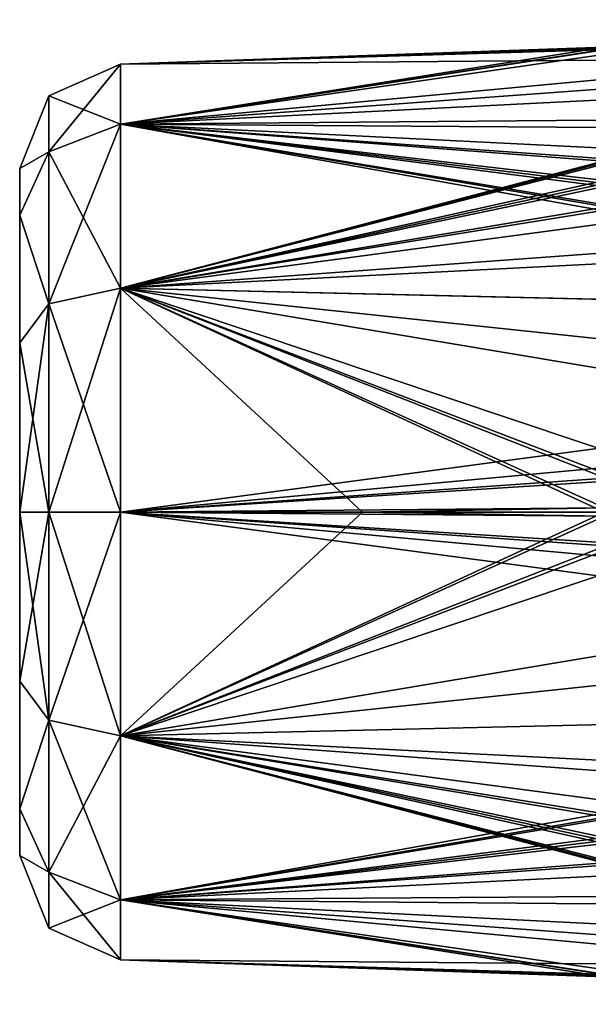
# Model space of a CAD drawing. Header units: millimetres. Extents: x -14.3 to 4.5, y -4.2 to 14.6.
# Tile 1 of 7: x -14.3 to -11.6, y 6.6 to 11.3. Entities that reach past the tile are written whole.
import ezdxf

# ---------------------------------------------------------------- set-up
doc = ezdxf.new("R2010")
doc.units = ezdxf.units.MM
doc.header["$LTSCALE"] = 65.185185
for name, color, linetype in [('34', 7, 'CONTINUOUS'), ('35', 7, 'CONTINUOUS'), ('36', 7, 'CONTINUOUS'), ('37', 7, 'CONTINUOUS'), ('38', 7, 'CONTINUOUS')]:
    doc.layers.add(name, color=color, linetype=linetype)

msp = doc.modelspace()

# ---------------------------------------------------------------- linework, layer by layer
at = {"layer": '34', "linetype": 'Continuous'}
for points in [[(-14.3, 10.5948, 0.0006), (-14.3, 10.3721, -0.8251), (-14.3, 7.3052, -0.0006), (-14.3, 10.5948, 0.0006)], [(-14.3, 10.3716, 0.826), (-14.3, 10.5948, 0.0006), (-14.3, 7.5279, 0.8251), (-14.3, 10.3716, 0.826)], [(-14.3, 7.5279, 0.8251), (-14.3, 10.5948, 0.0006), (-14.3, 7.3052, -0.0006), (-14.3, 7.5279, 0.8251)], [(-14.3, 10.3721, -0.8251), (-14.3, 9.7606, -1.4295), (-14.3, 7.5284, -0.826), (-14.3, 10.3721, -0.8251)], [(-14.3, 7.3052, -0.0006), (-14.3, 10.3721, -0.8251), (-14.3, 7.5284, -0.826), (-14.3, 7.3052, -0.0006)], [(-14.3, 9.7597, 1.4299), (-14.3, 10.3716, 0.826), (-14.3, 8.1394, 1.4295), (-14.3, 9.7597, 1.4299)], [(-14.3, 8.1394, 1.4295), (-14.3, 10.3716, 0.826), (-14.3, 7.5279, 0.8251), (-14.3, 8.1394, 1.4295)], [(-14.3, 9.7606, -1.4295), (-14.3, 8.95, -1.6448), (-14.3, 8.1403, -1.4299), (-14.3, 9.7606, -1.4295)], [(-14.3, 7.5284, -0.826), (-14.3, 9.7606, -1.4295), (-14.3, 8.1403, -1.4299), (-14.3, 7.5284, -0.826)], [(-14.3, 8.95, 1.6448), (-14.3, 9.7597, 1.4299), (-14.3, 8.1394, 1.4295), (-14.3, 8.95, 1.6448)]]:
    msp.add_3dface(points, dxfattribs=at)
at = {"layer": '35', "linetype": 'Continuous'}
for points in [[(-6.9826, 11.3074, 0.3493), (-9.1781, 11.2377, 0.2937), (-13.8174, 10.8072, 1.0722), (-6.9826, 11.3074, 0.3493)], [(-6.9826, 11.1517, 0.912), (-6.9826, 11.3074, 0.3493), (-13.8174, 10.8072, 1.0722), (-6.9826, 11.1517, 0.912)], [(-9.1781, 11.2377, 0.2937), (-11.307, 11.1701, 0.2313), (-13.8174, 10.8072, 1.0722), (-9.1781, 11.2377, 0.2937)], [(-11.4999, 11.1754, 0), (-11.5, 11.1753, -0.02), (-13.8174, 11.0945, 0), (-11.4999, 11.1754, 0)], [(-11.5, 11.1753, 0.02), (-11.4999, 11.1754, 0), (-13.8174, 10.8072, 1.0722), (-11.5, 11.1753, 0.02)], [(-13.8174, 10.8072, 1.0722), (-11.4999, 11.1754, 0), (-13.8174, 11.0945, 0), (-13.8174, 10.8072, 1.0722)], [(-11.5, 11.1753, -0.02), (-11.4606, 11.1717, -0.1498), (-13.8174, 11.0945, 0), (-11.5, 11.1753, -0.02)], [(-11.461, 11.1717, 0.1493), (-11.5, 11.1753, 0.02), (-13.8174, 10.8072, 1.0722), (-11.461, 11.1717, 0.1493)], [(-11.4606, 11.1717, -0.1498), (-11.4481, 11.1711, -0.1652), (-13.8174, 11.0945, 0), (-11.4606, 11.1717, -0.1498)], [(-11.4482, 11.1711, 0.1651), (-11.461, 11.1717, 0.1493), (-13.8174, 10.8072, 1.0722), (-11.4482, 11.1711, 0.1651)], [(-11.4481, 11.1711, -0.1652), (-11.307, 11.1701, -0.2313), (-13.8174, 11.0945, 0), (-11.4481, 11.1711, -0.1652)], [(-11.307, 11.1701, 0.2313), (-11.4482, 11.1711, 0.1651), (-13.8174, 10.8072, 1.0722), (-11.307, 11.1701, 0.2313)], [(-13.8174, 11.0945, 0), (-11.307, 11.1701, -0.2313), (-6.9826, 11.1517, -0.912), (-13.8174, 11.0945, 0)], [(-6.9826, 10.8639, 1.4199), (-6.9826, 11.1517, 0.912), (-13.8174, 10.8072, 1.0722), (-6.9826, 10.8639, 1.4199)], [(-13.8174, 10.8072, -1.0722), (-13.8174, 11.0945, 0), (-6.9826, 11.1517, -0.912), (-13.8174, 10.8072, -1.0722)], [(-6.9826, 10.8639, -1.4199), (-13.8174, 10.8072, -1.0722), (-6.9826, 11.1517, -0.912), (-6.9826, 10.8639, -1.4199)], [(-9.1781, 10.7753, 1.41), (-6.9826, 10.8639, 1.4199), (-13.8174, 10.8072, 1.0722), (-9.1781, 10.7753, 1.41)], [(-9.1781, 10.7753, -1.41), (-13.8174, 10.8072, -1.0722), (-6.9826, 10.8639, -1.4199), (-9.1781, 10.7753, -1.41)], [(-11.307, 10.6834, 1.4063), (-9.1781, 10.7753, 1.41), (-13.8174, 10.8072, 1.0722), (-11.307, 10.6834, 1.4063)], [(-13.8174, 10.0222, 1.8572), (-11.307, 10.6834, 1.4063), (-13.8174, 10.8072, 1.0722), (-13.8174, 10.0222, 1.8572)], [(-13.8174, 10.0222, -1.8572), (-13.8174, 10.8072, -1.0722), (-11.307, 10.3563, -1.7334), (-13.8174, 10.0222, -1.8572)], [(-11.307, 10.3563, -1.7334), (-13.8174, 10.8072, -1.0722), (-11.4481, 10.4037, -1.6874), (-11.307, 10.3563, -1.7334)], [(-11.4481, 10.4037, -1.6874), (-13.8174, 10.8072, -1.0722), (-11.4606, 10.415, -1.6769), (-11.4481, 10.4037, -1.6874)], [(-11.4606, 10.415, -1.6769), (-13.8174, 10.8072, -1.0722), (-11.5, 10.5094, -1.5877), (-11.4606, 10.415, -1.6769)], [(-11.5, 10.5094, -1.5877), (-13.8174, 10.8072, -1.0722), (-11.4999, 10.5236, -1.5736), (-11.5, 10.5094, -1.5877)], [(-11.4999, 10.5236, -1.5736), (-13.8174, 10.8072, -1.0722), (-11.5, 10.5377, -1.5594), (-11.4999, 10.5236, -1.5736)], [(-11.5, 10.5377, -1.5594), (-13.8174, 10.8072, -1.0722), (-11.461, 10.6266, -1.4654), (-11.5, 10.5377, -1.5594)], [(-11.461, 10.6266, -1.4654), (-13.8174, 10.8072, -1.0722), (-11.4482, 10.6373, -1.4538), (-11.461, 10.6266, -1.4654)], [(-11.4482, 10.6373, -1.4538), (-13.8174, 10.8072, -1.0722), (-11.307, 10.6834, -1.4063), (-11.4482, 10.6373, -1.4538)], [(-11.307, 10.6834, -1.4063), (-13.8174, 10.8072, -1.0722), (-9.1781, 10.7753, -1.41), (-11.307, 10.6834, -1.4063)], [(-11.4481, 10.6374, 1.4537), (-11.307, 10.6834, 1.4063), (-13.8174, 10.0222, 1.8572), (-11.4481, 10.6374, 1.4537)], [(-11.4606, 10.6269, 1.465), (-11.4481, 10.6374, 1.4537), (-13.8174, 10.0222, 1.8572), (-11.4606, 10.6269, 1.465)], [(-11.5, 10.5377, 1.5594), (-11.4606, 10.6269, 1.465), (-13.8174, 10.0222, 1.8572), (-11.5, 10.5377, 1.5594)], [(-11.4999, 10.5236, 1.5736), (-11.5, 10.5377, 1.5594), (-13.8174, 10.0222, 1.8572), (-11.4999, 10.5236, 1.5736)], [(-11.5, 10.5094, 1.5877), (-11.4999, 10.5236, 1.5736), (-13.8174, 10.0222, 1.8572), (-11.5, 10.5094, 1.5877)], [(-11.461, 10.4154, 1.6766), (-11.5, 10.5094, 1.5877), (-13.8174, 10.0222, 1.8572), (-11.461, 10.4154, 1.6766)], [(-11.4482, 10.4038, 1.6873), (-11.461, 10.4154, 1.6766), (-13.8174, 10.0222, 1.8572), (-11.4482, 10.4038, 1.6873)], [(-11.307, 10.3563, 1.7334), (-11.4482, 10.4038, 1.6873), (-13.8174, 10.0222, 1.8572), (-11.307, 10.3563, 1.7334)], [(-6.9826, 10.3699, 1.9139), (-9.1781, 10.36, 1.8253), (-13.8174, 10.0222, 1.8572), (-6.9826, 10.3699, 1.9139)], [(-6.9826, 9.862, 2.2017), (-6.9826, 10.3699, 1.9139), (-13.8174, 10.0222, 1.8572), (-6.9826, 9.862, 2.2017)], [(-6.9826, 9.8643, -2.2008), (-13.8174, 10.0222, -1.8572), (-6.9826, 10.3699, -1.9139), (-6.9826, 9.8643, -2.2008)], [(-6.9826, 10.3699, -1.9139), (-13.8174, 10.0222, -1.8572), (-9.1781, 10.36, -1.8253), (-6.9826, 10.3699, -1.9139)], [(-9.1781, 10.36, 1.8253), (-11.307, 10.3563, 1.7334), (-13.8174, 10.0222, 1.8572), (-9.1781, 10.36, 1.8253)], [(-9.1781, 10.36, -1.8253), (-13.8174, 10.0222, -1.8572), (-11.307, 10.3563, -1.7334), (-9.1781, 10.36, -1.8253)], [(-13.8174, 8.95, 2.1445), (-6.9826, 9.862, 2.2017), (-13.8174, 10.0222, 1.8572), (-13.8174, 8.95, 2.1445)], [(-13.8174, 8.95, -2.1445), (-13.8174, 10.0222, -1.8572), (-12.6587, 8.95, -2.1849), (-13.8174, 8.95, -2.1445)], [(-12.6587, 8.95, -2.1849), (-13.8174, 10.0222, -1.8572), (-11.5, 8.95, -2.2254), (-12.6587, 8.95, -2.1849)], [(-11.5, 8.95, -2.2254), (-13.8174, 10.0222, -1.8572), (-11.5, 8.97, -2.2253), (-11.5, 8.95, -2.2254)], [(-11.5, 8.97, -2.2253), (-13.8174, 10.0222, -1.8572), (-11.461, 9.0993, -2.2217), (-11.5, 8.97, -2.2253)], [(-11.461, 9.0993, -2.2217), (-13.8174, 10.0222, -1.8572), (-11.4482, 9.1152, -2.2211), (-11.461, 9.0993, -2.2217)], [(-11.4482, 9.1152, -2.2211), (-13.8174, 10.0222, -1.8572), (-11.307, 9.1813, -2.2201), (-11.4482, 9.1152, -2.2211)], [(-11.307, 9.1813, -2.2201), (-13.8174, 10.0222, -1.8572), (-9.1781, 9.2437, -2.2877), (-11.307, 9.1813, -2.2201)], [(-9.1781, 9.2437, -2.2877), (-13.8174, 10.0222, -1.8572), (-6.9826, 9.2993, -2.3574), (-9.1781, 9.2437, -2.2877)], [(-6.9826, 9.2993, -2.3574), (-13.8174, 10.0222, -1.8572), (-6.9826, 9.8643, -2.2008), (-6.9826, 9.2993, -2.3574)], [(-11.307, 9.1813, 2.2201), (-6.9826, 9.862, 2.2017), (-13.8174, 8.95, 2.1445), (-11.307, 9.1813, 2.2201)], [(-11.4481, 9.1153, 2.2211), (-11.307, 9.1813, 2.2201), (-13.8174, 8.95, 2.1445), (-11.4481, 9.1153, 2.2211)], [(-11.4606, 9.0998, 2.2217), (-11.4481, 9.1153, 2.2211), (-13.8174, 8.95, 2.1445), (-11.4606, 9.0998, 2.2217)], [(-11.5, 8.97, 2.2253), (-11.4606, 9.0998, 2.2217), (-13.8174, 8.95, 2.1445), (-11.5, 8.97, 2.2253)], [(-12.6587, 8.95, 2.1849), (-11.5, 8.97, 2.2253), (-13.8174, 8.95, 2.1445), (-12.6587, 8.95, 2.1849)], [(-11.4999, 8.95, 2.2254), (-11.5, 8.97, 2.2253), (-12.6587, 8.95, 2.1849), (-11.4999, 8.95, 2.2254)]]:
    msp.add_3dface(points, dxfattribs=at)
at = {"layer": '36', "linetype": 'Continuous'}
for points in [[(-11.4999, 8.95, 2.2254), (-12.6587, 8.95, 2.1849), (-13.8174, 7.8778, 1.8572), (-11.4999, 8.95, 2.2254)], [(-12.6587, 8.95, 2.1849), (-13.8174, 8.95, 2.1445), (-13.8174, 7.8778, 1.8572), (-12.6587, 8.95, 2.1849)], [(-13.8174, 8.95, -2.1445), (-12.6587, 8.95, -2.1849), (-11.5, 8.93, -2.2253), (-13.8174, 8.95, -2.1445)], [(-6.9826, 8.038, -2.2017), (-13.8174, 8.95, -2.1445), (-11.307, 8.7187, -2.2201), (-6.9826, 8.038, -2.2017)], [(-13.8174, 8.95, -2.1445), (-6.9826, 8.038, -2.2017), (-13.8174, 7.8778, -1.8572), (-13.8174, 8.95, -2.1445)], [(-11.307, 8.7187, -2.2201), (-13.8174, 8.95, -2.1445), (-11.4481, 8.7847, -2.2211), (-11.307, 8.7187, -2.2201)], [(-11.4481, 8.7847, -2.2211), (-13.8174, 8.95, -2.1445), (-11.4606, 8.8002, -2.2217), (-11.4481, 8.7847, -2.2211)], [(-11.4606, 8.8002, -2.2217), (-13.8174, 8.95, -2.1445), (-11.5, 8.93, -2.2253), (-11.4606, 8.8002, -2.2217)], [(-11.4999, 8.95, 2.2254), (-13.8174, 7.8778, 1.8572), (-11.5, 8.93, 2.2253), (-11.4999, 8.95, 2.2254)], [(-11.5, 8.93, 2.2253), (-13.8174, 7.8778, 1.8572), (-11.461, 8.8007, 2.2217), (-11.5, 8.93, 2.2253)], [(-12.6587, 8.95, -2.1849), (-11.5, 8.95, -2.2254), (-11.5, 8.93, -2.2253), (-12.6587, 8.95, -2.1849)], [(-11.461, 8.8007, 2.2217), (-13.8174, 7.8778, 1.8572), (-11.4482, 8.7848, 2.2211), (-11.461, 8.8007, 2.2217)], [(-11.4482, 8.7848, 2.2211), (-13.8174, 7.8778, 1.8572), (-11.307, 8.7187, 2.2201), (-11.4482, 8.7848, 2.2211)], [(-11.307, 8.7187, 2.2201), (-13.8174, 7.8778, 1.8572), (-9.1781, 8.6563, 2.2877), (-11.307, 8.7187, 2.2201)], [(-9.1781, 8.6563, 2.2877), (-13.8174, 7.8778, 1.8572), (-6.9826, 8.6007, 2.3574), (-9.1781, 8.6563, 2.2877)], [(-6.9826, 8.6007, 2.3574), (-13.8174, 7.8778, 1.8572), (-6.9826, 8.038, 2.2017), (-6.9826, 8.6007, 2.3574)], [(-6.9826, 8.038, -2.2017), (-6.9826, 7.5301, -1.9139), (-13.8174, 7.8778, -1.8572), (-6.9826, 8.038, -2.2017)], [(-6.9826, 8.038, 2.2017), (-13.8174, 7.8778, 1.8572), (-6.9826, 7.5301, 1.9139), (-6.9826, 8.038, 2.2017)], [(-11.4481, 7.2626, -1.4537), (-11.307, 7.2166, -1.4063), (-13.8174, 7.8778, -1.8572), (-11.4481, 7.2626, -1.4537)], [(-13.8174, 7.8778, -1.8572), (-11.307, 7.2166, -1.4063), (-13.8174, 7.0928, -1.0722), (-13.8174, 7.8778, -1.8572)], [(-11.4606, 7.2731, -1.465), (-11.4481, 7.2626, -1.4537), (-13.8174, 7.8778, -1.8572), (-11.4606, 7.2731, -1.465)], [(-11.5, 7.3623, -1.5594), (-11.4606, 7.2731, -1.465), (-13.8174, 7.8778, -1.8572), (-11.5, 7.3623, -1.5594)], [(-11.4999, 7.3764, -1.5736), (-11.5, 7.3623, -1.5594), (-13.8174, 7.8778, -1.8572), (-11.4999, 7.3764, -1.5736)], [(-11.5, 7.3906, -1.5877), (-11.4999, 7.3764, -1.5736), (-13.8174, 7.8778, -1.8572), (-11.5, 7.3906, -1.5877)], [(-11.461, 7.4846, -1.6766), (-11.5, 7.3906, -1.5877), (-13.8174, 7.8778, -1.8572), (-11.461, 7.4846, -1.6766)], [(-11.4482, 7.4962, -1.6873), (-11.461, 7.4846, -1.6766), (-13.8174, 7.8778, -1.8572), (-11.4482, 7.4962, -1.6873)], [(-11.307, 7.5437, -1.7334), (-11.4482, 7.4962, -1.6873), (-13.8174, 7.8778, -1.8572), (-11.307, 7.5437, -1.7334)], [(-9.1781, 7.54, -1.8253), (-11.307, 7.5437, -1.7334), (-13.8174, 7.8778, -1.8572), (-9.1781, 7.54, -1.8253)], [(-6.9826, 7.5301, -1.9139), (-9.1781, 7.54, -1.8253), (-13.8174, 7.8778, -1.8572), (-6.9826, 7.5301, -1.9139)], [(-13.8174, 7.8778, 1.8572), (-13.8174, 7.0928, 1.0722), (-11.307, 7.5437, 1.7334), (-13.8174, 7.8778, 1.8572)], [(-6.9826, 7.5301, 1.9139), (-13.8174, 7.8778, 1.8572), (-9.1781, 7.54, 1.8253), (-6.9826, 7.5301, 1.9139)], [(-9.1781, 7.54, 1.8253), (-13.8174, 7.8778, 1.8572), (-11.307, 7.5437, 1.7334), (-9.1781, 7.54, 1.8253)], [(-11.307, 7.5437, 1.7334), (-13.8174, 7.0928, 1.0722), (-11.4481, 7.4963, 1.6874), (-11.307, 7.5437, 1.7334)], [(-11.4481, 7.4963, 1.6874), (-13.8174, 7.0928, 1.0722), (-11.4606, 7.485, 1.6769), (-11.4481, 7.4963, 1.6874)], [(-11.4606, 7.485, 1.6769), (-13.8174, 7.0928, 1.0722), (-11.5, 7.3906, 1.5877), (-11.4606, 7.485, 1.6769)], [(-11.5, 7.3906, 1.5877), (-13.8174, 7.0928, 1.0722), (-11.4999, 7.3764, 1.5736), (-11.5, 7.3906, 1.5877)], [(-13.8174, 7.0928, 1.0722), (-11.5, 7.3623, 1.5594), (-11.4999, 7.3764, 1.5736), (-13.8174, 7.0928, 1.0722)], [(-11.461, 7.2734, 1.4654), (-11.5, 7.3623, 1.5594), (-13.8174, 7.0928, 1.0722), (-11.461, 7.2734, 1.4654)], [(-11.4482, 7.2627, 1.4538), (-11.461, 7.2734, 1.4654), (-13.8174, 7.0928, 1.0722), (-11.4482, 7.2627, 1.4538)], [(-11.307, 7.2166, 1.4063), (-11.4482, 7.2627, 1.4538), (-13.8174, 7.0928, 1.0722), (-11.307, 7.2166, 1.4063)], [(-9.1781, 7.1247, 1.41), (-11.307, 7.2166, 1.4063), (-13.8174, 7.0928, 1.0722), (-9.1781, 7.1247, 1.41)], [(-11.307, 7.2166, -1.4063), (-9.1781, 7.1247, -1.41), (-13.8174, 7.0928, -1.0722), (-11.307, 7.2166, -1.4063)], [(-6.9826, 7.0361, 1.4199), (-9.1781, 7.1247, 1.41), (-13.8174, 7.0928, 1.0722), (-6.9826, 7.0361, 1.4199)], [(-9.1781, 7.1247, -1.41), (-6.9826, 7.0361, -1.4199), (-13.8174, 7.0928, -1.0722), (-9.1781, 7.1247, -1.41)], [(-6.9826, 6.7483, 0.912), (-6.9826, 7.0361, 1.4199), (-13.8174, 7.0928, 1.0722), (-6.9826, 6.7483, 0.912)], [(-13.8174, 6.8055, 0), (-6.9826, 6.7483, 0.912), (-13.8174, 7.0928, 1.0722), (-13.8174, 6.8055, 0)], [(-11.5, 6.7247, -0.02), (-11.4999, 6.7246, 0), (-13.8174, 7.0928, -1.0722), (-11.5, 6.7247, -0.02)], [(-13.8174, 7.0928, -1.0722), (-11.4999, 6.7246, 0), (-13.8174, 6.8055, 0), (-13.8174, 7.0928, -1.0722)], [(-11.461, 6.7283, -0.1493), (-11.5, 6.7247, -0.02), (-13.8174, 7.0928, -1.0722), (-11.461, 6.7283, -0.1493)], [(-11.4482, 6.7289, -0.1651), (-11.461, 6.7283, -0.1493), (-13.8174, 7.0928, -1.0722), (-11.4482, 6.7289, -0.1651)], [(-11.307, 6.7299, -0.2313), (-11.4482, 6.7289, -0.1651), (-13.8174, 7.0928, -1.0722), (-11.307, 6.7299, -0.2313)], [(-9.1781, 6.6623, -0.2937), (-11.307, 6.7299, -0.2313), (-13.8174, 7.0928, -1.0722), (-9.1781, 6.6623, -0.2937)], [(-6.9826, 6.5926, -0.3493), (-9.1781, 6.6623, -0.2937), (-13.8174, 7.0928, -1.0722), (-6.9826, 6.5926, -0.3493)], [(-6.9826, 6.7483, -0.912), (-6.9826, 6.5926, -0.3493), (-13.8174, 7.0928, -1.0722), (-6.9826, 6.7483, -0.912)], [(-6.9826, 7.0361, -1.4199), (-6.9826, 6.7483, -0.912), (-13.8174, 7.0928, -1.0722), (-6.9826, 7.0361, -1.4199)], [(-11.307, 6.7299, 0.2313), (-6.9826, 6.7483, 0.912), (-13.8174, 6.8055, 0), (-11.307, 6.7299, 0.2313)], [(-11.4481, 6.7289, 0.1652), (-11.307, 6.7299, 0.2313), (-13.8174, 6.8055, 0), (-11.4481, 6.7289, 0.1652)], [(-11.4606, 6.7283, 0.1498), (-11.4481, 6.7289, 0.1652), (-13.8174, 6.8055, 0), (-11.4606, 6.7283, 0.1498)], [(-11.5, 6.7247, 0.02), (-11.4606, 6.7283, 0.1498), (-13.8174, 6.8055, 0), (-11.5, 6.7247, 0.02)], [(-11.4999, 6.7246, 0), (-11.5, 6.7247, 0.02), (-13.8174, 6.8055, 0), (-11.4999, 6.7246, 0)]]:
    msp.add_3dface(points, dxfattribs=at)
at = {"layer": '37', "linetype": 'Continuous'}
for points in [[(-13.8174, 10.8072, 1.0722), (-13.8174, 11.0945, 0), (-14.1597, 10.6752, 0.9961), (-13.8174, 10.8072, 1.0722)], [(-13.8174, 11.0945, 0), (-13.8174, 10.8072, -1.0722), (-14.1597, 10.9421, 0), (-13.8174, 11.0945, 0)], [(-13.8174, 11.0945, 0), (-14.1597, 10.9421, 0), (-14.1597, 10.6752, 0.9961), (-13.8174, 11.0945, 0)], [(-14.1597, 10.6752, -0.9961), (-14.3, 10.5948, 0.0006), (-14.1597, 10.9421, 0), (-14.1597, 10.6752, -0.9961)], [(-14.1597, 10.9421, 0), (-14.3, 10.5948, 0.0006), (-14.1597, 10.6752, 0.9961), (-14.1597, 10.9421, 0)], [(-13.8174, 10.8072, -1.0722), (-14.1597, 10.6752, -0.9961), (-14.1597, 10.9421, 0), (-13.8174, 10.8072, -1.0722)], [(-13.8174, 10.0222, 1.8572), (-13.8174, 10.8072, 1.0722), (-14.1597, 9.9461, 1.7252), (-13.8174, 10.0222, 1.8572)], [(-13.8174, 10.8072, 1.0722), (-14.1597, 10.6752, 0.9961), (-14.1597, 9.9461, 1.7252), (-13.8174, 10.8072, 1.0722)], [(-13.8174, 10.8072, -1.0722), (-13.8174, 10.0222, -1.8572), (-14.1597, 10.6752, -0.9961), (-13.8174, 10.8072, -1.0722)], [(-14.3, 10.3721, -0.8251), (-14.3, 10.5948, 0.0006), (-14.1597, 10.6752, -0.9961), (-14.3, 10.3721, -0.8251)], [(-14.1597, 9.9461, -1.7252), (-14.3, 10.3721, -0.8251), (-14.1597, 10.6752, -0.9961), (-14.1597, 9.9461, -1.7252)], [(-14.3, 10.5948, 0.0006), (-14.3, 10.3716, 0.826), (-14.1597, 10.6752, 0.9961), (-14.3, 10.5948, 0.0006)], [(-14.1597, 10.6752, 0.9961), (-14.3, 10.3716, 0.826), (-14.1597, 9.9461, 1.7252), (-14.1597, 10.6752, 0.9961)], [(-13.8174, 10.0222, -1.8572), (-14.1597, 9.9461, -1.7252), (-14.1597, 10.6752, -0.9961), (-13.8174, 10.0222, -1.8572)], [(-14.3, 9.7606, -1.4295), (-14.3, 10.3721, -0.8251), (-14.1597, 9.9461, -1.7252), (-14.3, 9.7606, -1.4295)], [(-14.3, 10.3716, 0.826), (-14.3, 9.7597, 1.4299), (-14.1597, 9.9461, 1.7252), (-14.3, 10.3716, 0.826)], [(-13.8174, 8.95, 2.1445), (-13.8174, 10.0222, 1.8572), (-14.1597, 8.95, 1.9921), (-13.8174, 8.95, 2.1445)], [(-13.8174, 10.0222, 1.8572), (-14.1597, 9.9461, 1.7252), (-14.1597, 8.95, 1.9921), (-13.8174, 10.0222, 1.8572)], [(-13.8174, 10.0222, -1.8572), (-13.8174, 8.95, -2.1445), (-14.1597, 9.9461, -1.7252), (-13.8174, 10.0222, -1.8572)], [(-14.1597, 8.95, -1.9921), (-14.3, 9.7606, -1.4295), (-14.1597, 9.9461, -1.7252), (-14.1597, 8.95, -1.9921)], [(-14.3, 9.7597, 1.4299), (-14.3, 8.95, 1.6448), (-14.1597, 9.9461, 1.7252), (-14.3, 9.7597, 1.4299)], [(-14.1597, 9.9461, 1.7252), (-14.3, 8.95, 1.6448), (-14.1597, 8.95, 1.9921), (-14.1597, 9.9461, 1.7252)], [(-13.8174, 8.95, -2.1445), (-14.1597, 8.95, -1.9921), (-14.1597, 9.9461, -1.7252), (-13.8174, 8.95, -2.1445)], [(-14.3, 8.95, -1.6448), (-14.3, 9.7606, -1.4295), (-14.1597, 8.95, -1.9921), (-14.3, 8.95, -1.6448)]]:
    msp.add_3dface(points, dxfattribs=at)
at = {"layer": '38', "linetype": 'Continuous'}
for points in [[(-14.3, 8.1403, -1.4299), (-14.3, 8.95, -1.6448), (-14.1597, 7.9539, -1.7252), (-14.3, 8.1403, -1.4299)], [(-14.3, 8.95, -1.6448), (-14.1597, 8.95, -1.9921), (-14.1597, 7.9539, -1.7252), (-14.3, 8.95, -1.6448)], [(-14.3, 8.95, 1.6448), (-14.3, 8.1394, 1.4295), (-14.1597, 8.95, 1.9921), (-14.3, 8.95, 1.6448)], [(-14.1597, 8.95, 1.9921), (-14.3, 8.1394, 1.4295), (-14.1597, 7.9539, 1.7252), (-14.1597, 8.95, 1.9921)], [(-13.8174, 7.8778, 1.8572), (-13.8174, 8.95, 2.1445), (-14.1597, 7.9539, 1.7252), (-13.8174, 7.8778, 1.8572)], [(-13.8174, 8.95, 2.1445), (-14.1597, 8.95, 1.9921), (-14.1597, 7.9539, 1.7252), (-13.8174, 8.95, 2.1445)], [(-13.8174, 8.95, -2.1445), (-13.8174, 7.8778, -1.8572), (-14.1597, 8.95, -1.9921), (-13.8174, 8.95, -2.1445)], [(-14.1597, 8.95, -1.9921), (-13.8174, 7.8778, -1.8572), (-14.1597, 7.9539, -1.7252), (-14.1597, 8.95, -1.9921)], [(-14.3, 7.5284, -0.826), (-14.3, 8.1403, -1.4299), (-14.1597, 7.9539, -1.7252), (-14.3, 7.5284, -0.826)], [(-14.3, 8.1394, 1.4295), (-14.3, 7.5279, 0.8251), (-14.1597, 7.9539, 1.7252), (-14.3, 8.1394, 1.4295)], [(-14.1597, 7.9539, 1.7252), (-14.3, 7.5279, 0.8251), (-14.1597, 7.2248, 0.9961), (-14.1597, 7.9539, 1.7252)], [(-14.1597, 7.2248, -0.9961), (-14.3, 7.5284, -0.826), (-14.1597, 7.9539, -1.7252), (-14.1597, 7.2248, -0.9961)], [(-13.8174, 7.8778, -1.8572), (-13.8174, 7.0928, -1.0722), (-14.1597, 7.9539, -1.7252), (-13.8174, 7.8778, -1.8572)], [(-13.8174, 7.0928, -1.0722), (-14.1597, 7.2248, -0.9961), (-14.1597, 7.9539, -1.7252), (-13.8174, 7.0928, -1.0722)], [(-13.8174, 7.8778, 1.8572), (-14.1597, 7.9539, 1.7252), (-14.1597, 7.2248, 0.9961), (-13.8174, 7.8778, 1.8572)], [(-13.8174, 7.0928, 1.0722), (-13.8174, 7.8778, 1.8572), (-14.1597, 7.2248, 0.9961), (-13.8174, 7.0928, 1.0722)], [(-14.3, 7.3052, -0.0006), (-14.3, 7.5284, -0.826), (-14.1597, 7.2248, -0.9961), (-14.3, 7.3052, -0.0006)], [(-14.3, 7.5279, 0.8251), (-14.3, 7.3052, -0.0006), (-14.1597, 7.2248, 0.9961), (-14.3, 7.5279, 0.8251)], [(-14.1597, 7.2248, 0.9961), (-14.3, 7.3052, -0.0006), (-14.1597, 6.9579, 0), (-14.1597, 7.2248, 0.9961)], [(-14.1597, 6.9579, 0), (-14.3, 7.3052, -0.0006), (-14.1597, 7.2248, -0.9961), (-14.1597, 6.9579, 0)], [(-13.8174, 7.0928, -1.0722), (-13.8174, 6.8055, 0), (-14.1597, 7.2248, -0.9961), (-13.8174, 7.0928, -1.0722)], [(-13.8174, 6.8055, 0), (-14.1597, 6.9579, 0), (-14.1597, 7.2248, -0.9961), (-13.8174, 6.8055, 0)], [(-13.8174, 7.0928, 1.0722), (-14.1597, 7.2248, 0.9961), (-14.1597, 6.9579, 0), (-13.8174, 7.0928, 1.0722)], [(-13.8174, 6.8055, 0), (-13.8174, 7.0928, 1.0722), (-14.1597, 6.9579, 0), (-13.8174, 6.8055, 0)]]:
    msp.add_3dface(points, dxfattribs=at)

doc.saveas('drawing.dxf')
